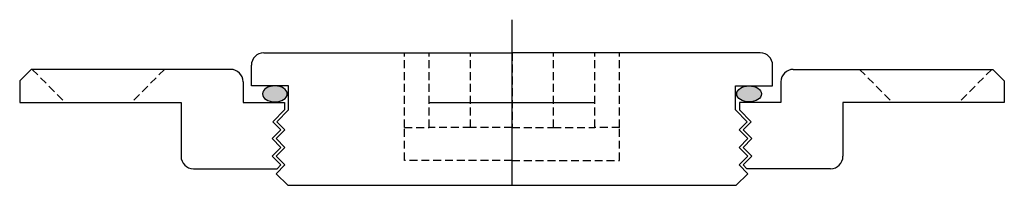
# Model space of a CAD drawing. Extents: x -60 to 60, y -10 to 10.
import ezdxf

# ---------------------------------------------------------------- set-up
doc = ezdxf.new("R2010")
doc.units = 0
doc.header["$LTSCALE"] = 0.15
doc.header["$MEASUREMENT"] = 0
doc.header["$PDMODE"] = 2
doc.header["$PDSIZE"] = 10
doc.linetypes.add('HIDDEN', pattern=[9.525, 6.35, -3.175])
doc.layers.get('0').update_dxf_attribs({"linetype": 'CONTINUOUS'})
doc.layers.add('Center', color=1, linetype='CONTINUOUS')

# ---------------------------------------------------------------- blocks, each defined once
blk = doc.blocks.new('4C119F')
for p, q in [((-58.1, 4), (-59.5, 2.6)), ((-34, 4), (-58.1, 4)), ((34, 4), (58.1, 4)), ((58.1, 4), (59.5, 2.6)), ((-59.5, 2.6), (-59.5, 0)), ((-32.5, 2.5), (-32.5, 0)), ((32.5, 2.5), (32.5, 0)), ((59.5, 2.6), (59.5, 0)), ((-59.5, 0), (-40, 0)), ((-40, 0), (-40, -6.5)), ((-32.5, 0), (-27.5, 0)), ((-27.5, 0), (-27.5, -0.9)), ((32.5, 0), (27.5, 0)), ((27.5, 0), (27.5, -0.9)), ((59.5, 0), (40, 0)), ((40, 0), (40, -6.5)), ((-27.5, -0.9), (-28.92, -2.32)), ((27.5, -0.9), (28.92, -2.32)), ((-27.94, -3.3), (-28.92, -2.32)), ((27.94, -3.3), (28.92, -2.32)), ((-29, -4.36), (-27.94, -3.3)), ((29, -4.36), (27.94, -3.3)), ((-27.94, -5.42), (-29, -4.36)), ((27.94, -5.42), (29, -4.36)), ((-29, -6.48), (-27.94, -5.42)), ((29, -6.48), (27.94, -5.42)), ((-27.94, -7.54), (-29, -6.48)), ((27.94, -7.54), (29, -6.48)), ((-38.5, -8), (-28.4, -8)), ((-28.4, -8), (-27.94, -7.54)), ((28.4, -8), (27.94, -7.54)), ((38.5, -8), (28.4, -8))]:
    blk.add_line(p, q)
at = {"linetype": 'HIDDEN'}
for p, q in [((-58, 4), (-54, 0)), ((-42, 4), (-46, 0)), ((42, 4), (46, 0)), ((58, 4), (54, 0))]:
    blk.add_line(p, q, dxfattribs=at)
for centre, start, end in [((-34, 2.5), 0, 90), ((34, 2.5), 90, 180), ((-38.5, -6.5), 180, 270), ((38.5, -6.5), 270, 0)]:
    blk.add_arc(centre, 1.5, start, end)
at = {"layer": 'Center'}
blk.add_point((0, 0), dxfattribs=at)
blk = doc.blocks.new('4C119P')
h = blk.add_hatch(color=256)
edge = h.paths.add_edge_path()
edge.add_ellipse((-28.66, -4.96), major_axis=(1.5, 0), ratio=0.647319, start_angle=-259.6975, end_angle=79.6975)
edge.add_line((-28.39, -4), (-28.93, -4))
h = blk.add_hatch(color=256)
edge = h.paths.add_edge_path()
edge.add_ellipse((28.66, -4.96), major_axis=(-1.5, 0), ratio=0.647319, start_angle=280.3025, end_angle=619.6975)
edge.add_line((28.93, -4), (28.39, -4))
for p, q in [((-30, 0), (0, 0)), ((30, 0), (0, 0)), ((-31.5, -4), (-31.5, -1.5)), ((31.5, -4), (31.5, -1.5)), ((-27, -4), (-31.5, -4)), ((-27, -6.9), (-27, -4)), ((27, -4), (31.5, -4)), ((27, -6.9), (27, -4)), ((-27, -6.9), (-28.42, -8.32)), ((27, -6.9), (28.42, -8.32)), ((-27.44, -9.3), (-28.42, -8.32)), ((27.44, -9.3), (28.42, -8.32)), ((-28.5, -10.36), (-27.44, -9.3)), ((28.5, -10.36), (27.44, -9.3)), ((-27.44, -11.42), (-28.5, -10.36)), ((27.44, -11.42), (28.5, -10.36)), ((-28.5, -12.48), (-27.44, -11.42)), ((28.5, -12.48), (27.44, -11.42)), ((-27.44, -13.54), (-28.5, -12.48)), ((27.44, -13.54), (28.5, -12.48)), ((-28.5, -14.6), (-27.44, -13.54)), ((28.5, -14.6), (27.44, -13.54)), ((-27.1, -16), (-28.5, -14.6)), ((27.1, -16), (28.5, -14.6)), ((-27.1, -16), (27.1, -16))]:
    blk.add_line(p, q)
at = {"linetype": 'HIDDEN'}
for p, q in [((-13, -9), (-13, 0)), ((-10, -9), (-10, 0)), ((-5, -9), (-5, 0)), ((0, 0), (0, -9)), ((5, -9), (5, 0)), ((10, -9), (10, 0)), ((13, -9), (13, 0)), ((-13, -13), (-13, -9)), ((-13, -9), (-10, -9)), ((-5, -9), (-10, -9)), ((0, -9), (-5, -9)), ((0, -9), (5, -9)), ((5, -9), (10, -9)), ((13, -9), (10, -9)), ((13, -13), (13, -9)), ((0, -13), (-13, -13)), ((0, -13), (13, -13))]:
    blk.add_line(p, q, dxfattribs=at)
for centre, start, end in [((-30, -1.5), 90, 180), ((30, -1.5), 0, 90)]:
    blk.add_arc(centre, 1.5, start, end)
at = {"extrusion": (0, 0, -1)}
blk.add_ellipse((-28.66, -4.96), major_axis=(1.5, 0), ratio=0.647319, dxfattribs=at)
blk.add_ellipse((28.66, -4.96), major_axis=(-1.5, 0), ratio=0.647319)

msp = doc.modelspace()

# ---------------------------------------------------------------- block references
for name, p in [('4C119F', (0, 0)), ('4C119P', (0, 6))]:
    msp.add_blockref(name, p)

doc.saveas('drawing.dxf')
